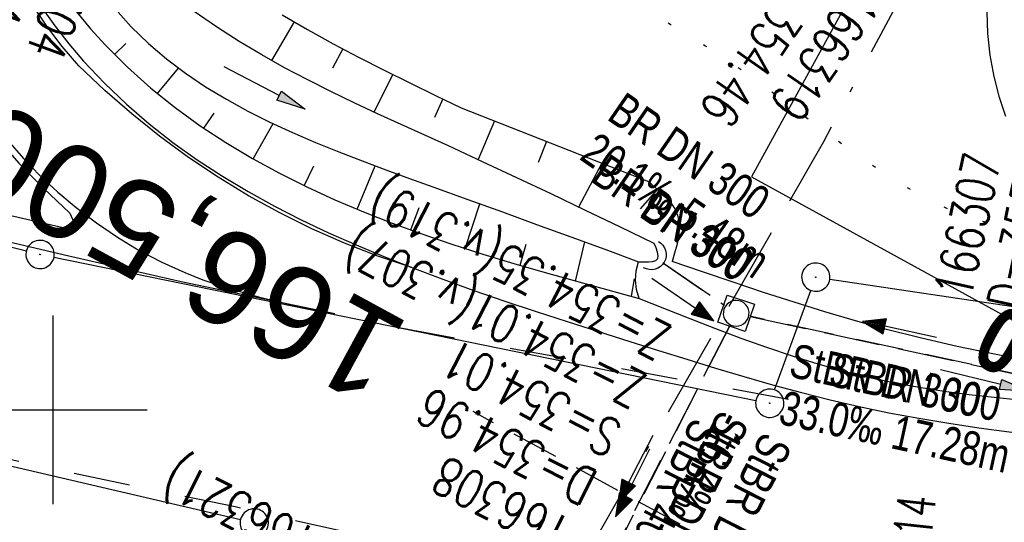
# Model space of a CAD drawing. Extents: x 509054 to 510017, y 459212 to 460305.
# Tile 10 of 63: x 509298 to 509350, y 459494 to 459521. Entities that reach past the tile are written whole.
import ezdxf
from ezdxf.enums import TextEntityAlignment as Align

# ---------------------------------------------------------------- set-up
doc = ezdxf.new("R2010")
doc.units = 0
doc.header["$LTSCALE"] = 10
doc.header["$MEASUREMENT"] = 0
for name, pattern in [('ACAD_ISO16W100', [73, 15, -6.5, 15, -6.5, 15, -7, 1, -7]), ('AUSGEZOGEN', [0]), ('LT00', [0]), ('LT02', [0.4, 0.2, -0.2]), ('LT07', [0.22, 0.02, -0.2]), ('LT12', [0.4, 0.3, -0.1]), ('LT17', [0.15, 0.1, -0.05]), ('STRICHLINIE2', [0.375, 0.25, -0.125])]:
    doc.linetypes.add(name, pattern=pattern)
doc.layers.get('0').update_dxf_attribs({"linetype": 'LT00'})
for name, color, linetype in [('--EK_FBR', 1, 'LT00'), ('--EK_Halt-Pfeil', 4, 'LT00'), ('--EK_Haltung', 7, 'STRICHLINIE2'), ('--EK_Haltung-Text', 140, 'LT00'), ('--EK_Schacht-Text', 5, 'LT00'), ('--EK_ST-93-1', 30, 'LT17'), ('--EK_STATIONSZEICHEN_NR', 19, 'LT17'), ('--EL_DFK_AB_L', 21, 'LT00'), ('--EL_DFK_AB_P', 7, 'LT00'), ('--EL_Halt-Pfeil', 4, 'LT00'), ('--EL_Haltung', 182, 'STRICHLINIE2'), ('--EL_Haltung-Text', 182, 'LT00'), ('-GRA-20W', 250, 'LT00'), ('BAB-KABEL', 220, 'ACAD_ISO16W100'), ('DFK_AB_L', 21, 'LT00'), ('DFK_AB_P', 7, 'LT00'), ('DFK_GZPKT', 250, 'LT00'), ('DFK_KATASTER', 250, 'LT00'), ('DL', 182, 'LT12'), ('DL_PFEIL', 201, 'LT00'), ('DL_TEXT', 182, 'LT00'), ('PFEIL', 140, 'AUSGEZOGEN'), ('V110_AFBR_BAB', 250, 'LT00'), ('V110_BOESCH', 250, 'LT00'), ('V110_BOSCHUNG', 250, 'LT00'), ('V110_GEHOELZ', 250, 'LT07'), ('V110_GRABEN', 250, 'LT00'), ('V110_KA_MULD', 182, 'LT00'), ('V110_LD_MARK', 250, 'LT00'), ('V110_LG_MARK', 250, 'LT02'), ('V110_RASTER', 250, 'LT00'), ('V110_UK_DURCH', 182, 'LT00')]:
    doc.layers.add(name, color=color, linetype=linetype)
doc.styles.add('Beschrift', font='ARIAL.TTF')
doc.styles.add('Haltungsbeschriftung', font='ARIAL.TTF', dxfattribs={"width": 0.75})
doc.styles.add('Knoten', font='ARIALBD.TTF', dxfattribs={"width": 0.8, "height": 1.8})
doc.styles.add('schachtbeschriftung', font='romans.shx', dxfattribs={"width": 0.75, "height": 2})

# ---------------------------------------------------------------- blocks, each defined once
blk = doc.blocks.new('SYMB7010')
at = {"color": 0, "linetype": 'ByBlock'}
for points in [[(-0.031408, 0.499213), (-0.093728, 0.49134), (-0.15457, 0.475719), (-0.212975, 0.452595), (-0.268021, 0.422333), (-0.31884, 0.385411), (-0.36463, 0.342411), (-0.40467, 0.29401), (-0.438329, 0.240973), (-0.465074, 0.184136), (-0.484486, 0.124395), (-0.496256, 0.062692), (-0.5002, 0)], [(0.5002, 0), (0.496256, 0.062692), (0.484485, 0.124395), (0.465074, 0.184136), (0.438329, 0.240973), (0.40467, 0.29401), (0.36463, 0.342411), (0.31884, 0.385411), (0.268021, 0.422333), (0.212975, 0.452595), (0.15457, 0.475719), (0.093728, 0.49134), (0.031408, 0.499213), (-0.031408, 0.499213)], [(-0.5002, 0), (-0.496256, -0.062692), (-0.484486, -0.124395), (-0.465075, -0.184136), (-0.438329, -0.240973), (-0.404671, -0.29401), (-0.36463, -0.342411), (-0.31884, -0.385411), (-0.268021, -0.422333), (-0.212975, -0.452595), (-0.154571, -0.475719), (-0.093728, -0.49134), (-0.031408, -0.499213), (0.031408, -0.499213)], [(0.031408, -0.499213), (0.093728, -0.491341), (0.15457, -0.475719), (0.212975, -0.452595), (0.268021, -0.422333), (0.31884, -0.385411), (0.36463, -0.342411), (0.404671, -0.294011), (0.438329, -0.240974), (0.465075, -0.184136), (0.484486, -0.124395), (0.496256, -0.062692), (0.500201, 0)]]:
    blk.add_lwpolyline(points, dxfattribs=at)
blk = doc.blocks.new('SYMB0003')
at = {"color": 0, "linetype": 'ByBlock'}
for p, q in [((-0.015712, 0), (0.010166, 0.012015)), ((0, -0.021257), (-0.015712, 0)), ((0.010166, 0.012015), (0, -0.021257))]:
    blk.add_line(p, q, dxfattribs=at)
for points in [[(-0.031395, 0.499013), (-0.093691, 0.491144), (-0.154509, 0.475528), (-0.21289, 0.452414), (-0.267913, 0.422164), (-0.318712, 0.385257), (-0.364484, 0.342274), (-0.404509, 0.293893), (-0.438154, 0.240877), (-0.464888, 0.184062), (-0.484292, 0.124345), (-0.496058, 0.062667), (-0.5, 0)], [(0.5, 0), (0.496057, 0.062667), (0.484292, 0.124345), (0.464888, 0.184062), (0.438153, 0.240877), (0.404509, 0.293893), (0.364484, 0.342274), (0.318712, 0.385257), (0.267913, 0.422164), (0.21289, 0.452414), (0.154509, 0.475528), (0.093691, 0.491144), (0.031395, 0.499013), (-0.031395, 0.499013)], [(-0.5, 0), (-0.496058, -0.062667), (-0.484292, -0.124345), (-0.464888, -0.184062), (-0.438154, -0.240877), (-0.404509, -0.293893), (-0.364485, -0.342274), (-0.318712, -0.385257), (-0.267914, -0.422164), (-0.21289, -0.452414), (-0.154509, -0.475529), (-0.093691, -0.491144), (-0.031395, -0.499014), (0.031395, -0.499014)], [(0.031395, -0.499014), (0.093691, -0.491144), (0.154509, -0.475529), (0.21289, -0.452414), (0.267914, -0.422164), (0.318712, -0.385257), (0.364485, -0.342274), (0.404509, -0.293893), (0.438154, -0.240877), (0.464889, -0.184062), (0.484292, -0.124345), (0.496058, -0.062667), (0.5, 0)]]:
    blk.add_lwpolyline(points, dxfattribs=at)
blk = doc.blocks.new('Pfreil3')
at = {"layer": 'PFEIL'}
blk.add_hatch(color=256, dxfattribs=at).paths.add_polyline_path([(-1.549, 0.273), (-1.549, -0.273), (0, 0)])
for p, q in [((-1.549, 0), (-4.831, 0)), ((-1.549, -0.273), (-1.549, 0.273)), ((-1.549, 0.273), (0, 0)), ((0, 0), (-1.549, -0.273))]:
    blk.add_line(p, q, dxfattribs=at)
blk = doc.blocks.new('SYMB1107')
at = {"color": 0, "linetype": 'ByBlock'}
for points in [[(-0.2, 0), (-0.196157, 0.039018), (-0.184776, 0.076537), (-0.166294, 0.111114), (-0.141421, 0.141421), (-0.111114, 0.166294), (-0.076537, 0.184776), (-0.039018, 0.196157), (0, 0.2)], [(0, 0.2), (0.039018, 0.196157), (0.076537, 0.184776), (0.111114, 0.166294), (0.141421, 0.141421), (0.166294, 0.111114), (0.184776, 0.076537), (0.196157, 0.039018), (0.2, 0)]]:
    blk.add_lwpolyline(points, dxfattribs=at)
blk = doc.blocks.new('SYMB1210')
at = {"color": 0, "linetype": 'ByBlock'}
blk.add_line((0.018815, -0.179014), (0.055623, -0.17119), dxfattribs=at)
for points in [[(-0.2, -0.2), (-0.2, 0.2), (0.2, 0.2), (0.2, -0.2), (-0.2, -0.2)], [(0.018815, 0.179014), (-0.018815, 0.179014), (-0.055623, 0.17119), (-0.09, 0.155885), (-0.120444, 0.133766), (-0.145623, 0.105801), (-0.164438, 0.073213), (-0.176067, 0.037424), (-0.18, 0)], [(0.18, 0), (0.176067, 0.037424), (0.164438, 0.073213), (0.145623, 0.105801), (0.120444, 0.133766), (0.09, 0.155885), (0.055623, 0.17119), (0.018815, 0.179014)], [(-0.18, 0), (-0.176067, -0.037424), (-0.164438, -0.073213), (-0.145623, -0.105801), (-0.120444, -0.133766), (-0.09, -0.155885), (-0.055623, -0.17119), (-0.018815, -0.179014), (0.018815, -0.179014)], [(0.055623, -0.17119), (0.09, -0.155885), (0.120444, -0.133766), (0.145623, -0.105801), (0.164438, -0.073213), (0.176067, -0.037424), (0.18, 0)]]:
    blk.add_lwpolyline(points, dxfattribs=at)
blk = doc.blocks.new('SYMB0070')
at = {"color": 0, "linetype": 'ByBlock'}
for p, q in [((-0.5, 0), (0.2, 0)), ((0.5, 0), (0.2, 0.1)), ((0.2, 0.1), (0.2, 0)), ((0.468, 0), (0.21, 0.086)), ((0.21, 0.086), (0.21, -0.086)), ((0.21, -0.086), (0.468, 0)), ((0.22, -0.072), (0.437, 0)), ((0.23, -0.058), (0.405, 0)), ((0.24, -0.045), (0.374, 0)), ((0.342, 0), (0.25, 0.031)), ((0.25, 0.031), (0.25, -0.031)), ((0.25, -0.031), (0.342, 0)), ((0.26, -0.017), (0.31, 0)), ((0.27, -0.003), (0.279, 0))]:
    blk.add_line(p, q, dxfattribs=at)
for points in [[(0.2, 0), (0.2, -0.1), (0.5, 0)], [(0.437, 0), (0.22, 0.072), (0.22, -0.072)], [(0.405, 0), (0.23, 0.058), (0.23, -0.058)], [(0.374, 0), (0.24, 0.045), (0.24, -0.045)], [(0.31, 0), (0.26, 0.017), (0.26, -0.017)], [(0.279, 0), (0.27, 0.003), (0.27, -0.003)]]:
    blk.add_lwpolyline(points, dxfattribs=at)

msp = doc.modelspace()

# ---------------------------------------------------------------- linework, layer by layer
at = {"layer": '--EK_FBR'}
for points in [[(509299.404, 459521.325), (509300.103, 459520.338), (509300.847, 459519.385), (509301.629, 459518.469), (509302.734, 459517.296), (509303.892, 459516.191), (509305.1, 459515.15), (509306.354, 459514.17), (509307.65, 459513.249), (509308.983, 459512.381), (509310.349, 459511.564), (509311.744, 459510.794), (509313.165, 459510.068), (509314.606, 459509.382), (509316.065, 459508.734), (509317.537, 459508.118), (509319.017, 459507.533)], [(509293.597, 459519.903), (509293.975, 459519.201), (509294.357, 459518.502), (509294.748, 459517.809), (509295.151, 459517.123), (509295.573, 459516.447), (509296.378, 459515.273), (509297.25, 459514.147), (509298.186, 459513.075), (509298.842, 459512.39), (509299.519, 459511.724), (509300.209, 459511.072), (509300.905, 459510.427)], [(509300.539, 459509.635), (509291.057, 459511.806), (509290.92, 459511.877), (509290.799, 459511.958), (509290.713, 459512.059), (509290.672, 459512.174), (509290.66, 459512.307), (509290.662, 459512.448)], [(509300.905, 459510.427), (509301.162, 459509.818), (509300.539, 459509.635)], [(509338.329, 459501.277), (509339.665, 459500.915), (509341.195, 459500.53), (509342.731, 459500.176), (509344.308, 459499.85), (509345.892, 459499.558), (509347.482, 459499.295), (509349.076, 459499.055), (509350.675, 459498.834), (509352.276, 459498.628), (509353.879, 459498.431), (509355.484, 459498.239)]]:
    msp.add_lwpolyline(points, dxfattribs=at)
at = {"layer": '--EK_FBR', "color": 2}
msp.add_lwpolyline([(509319.017, 459507.533), (509319.017, 459507.533), (509320.657, 459506.917), (509322.302, 459506.329), (509323.951, 459505.763), (509325.604, 459505.215), (509327.261, 459504.679), (509328.921, 459504.152), (509330.583, 459503.627), (509332.088, 459503.151), (509333.596, 459502.679), (509335.107, 459502.214), (509336.622, 459501.762), (509338.141, 459501.328), (509338.329, 459501.277)], dxfattribs=at)
at = {"layer": '--EK_Haltung'}
for p, q in [((509332.317, 459507.796), (509335.592, 459505.541)), ((509352.365, 459501.601), (509336.942, 459504.957)), ((509335.868, 459504.448), (509327.663, 459488.378))]:
    msp.add_line(p, q, dxfattribs=at)
at = {"layer": '--EK_ST-93-1', "ltscale": 2.5}
msp.add_line((509366.176, 459476.022), (509322.267, 459499.906), dxfattribs=at)
at = {"layer": '--EL_DFK_AB_L'}
for p, q in [((509256.626, 459519.351), (509298.594, 459508.418)), ((509300.055, 459508.08), (509337.255, 459500.499)), ((509341.172, 459506.919), (509359.66, 459504.17)), ((509338.248, 459501.054), (509340.173, 459506.324))]:
    msp.add_line(p, q, dxfattribs=at)
at = {"layer": '--EL_Haltung'}
for p, q in [((509332.317, 459507.796), (509335.592, 459505.541)), ((509352.365, 459501.601), (509336.942, 459504.957)), ((509335.868, 459504.448), (509327.663, 459488.378))]:
    msp.add_line(p, q, dxfattribs=at)
at = {"layer": '-GRA-20W', "flags": 128}
msp.add_lwpolyline([(509318.858, 459545.665), (509346.868, 459530.294), (509337.014, 459512.338), (509369.894, 459494.295)], dxfattribs=at)
at = {"layer": 'BAB-KABEL', "ltscale": 0.03, "flags": 128}
msp.add_lwpolyline([(509756.483, 460164.921), (509747.182, 460153.37), (509734.689, 460137.244), (509730.907, 460132.09), (509733.129, 460114.536), (509731.409, 460108.008), (509724.523, 460095.604), (509711.28, 460076.685), (509698.025, 460055.678), (509688.568, 460043.653), (509672.718, 460022.088), (509664.467, 460011.266), (509651.04, 459989.759), (509640.382, 459973.096), (509628.843, 459955.498), (509618.698, 459940.552), (509581.789, 459885.116), (509566.288, 459862.507), (509548.446, 459837.862), (509521.661, 459802.421), (509508.018, 459785.379), (509484.638, 459767.233), (509465.746, 459752.551), (509478.238, 459736.448), (509483.937, 459724.142), (509476.568, 459711.775), (509463.243, 459689.908), (509453.703, 459672.981), (509444.321, 459655.82), (509438.096, 459644.673), (509430.158, 459631.549), (509426.037, 459631.795), (509415.741, 459631.611), (509407.454, 459627.741), (509394.402, 459620.945), (509385.21, 459598.169), (509379.328, 459586.045), (509371.381, 459571.601), (509340.84, 459514.202), (509327.412, 459490.839), (509320.978, 459490.839), (509314.627, 459476.818), (509274.625, 459384.823), (509271.134, 459376.67)], dxfattribs=at)
at = {"layer": 'DFK_AB_L'}
for p, q in [((509256.626, 459519.351), (509298.594, 459508.418)), ((509300.055, 459508.08), (509337.255, 459500.499)), ((509341.172, 459506.919), (509359.66, 459504.17)), ((509338.248, 459501.054), (509340.173, 459506.324))]:
    msp.add_line(p, q, dxfattribs=at)
at = {"layer": 'DFK_KATASTER'}
msp.add_line((509309.94, 459494.18), (509288.091, 459499.259), dxfattribs=at)
at = {"layer": 'DL'}
for p, q in [((509332.355, 459507.77), (509335.558, 459505.564)), ((509336.956, 459504.953), (509352.355, 459501.603)), ((509335.858, 459504.433), (509327.618, 459488.398))]:
    msp.add_line(p, q, dxfattribs=at)
at = {"layer": 'V110_AFBR_BAB'}
for points in [[(509299.404, 459521.325), (509300.103, 459520.338), (509300.847, 459519.385), (509301.629, 459518.469), (509302.734, 459517.296), (509303.892, 459516.191), (509305.1, 459515.15), (509306.354, 459514.17), (509307.65, 459513.249), (509308.983, 459512.381), (509310.349, 459511.564), (509311.744, 459510.794), (509313.165, 459510.068), (509314.606, 459509.382), (509316.065, 459508.734), (509317.537, 459508.118), (509319.017, 459507.533)], [(509293.597, 459519.903), (509293.975, 459519.201), (509294.357, 459518.502), (509294.748, 459517.809), (509295.151, 459517.123), (509295.573, 459516.447), (509296.378, 459515.273), (509297.25, 459514.147), (509298.186, 459513.075), (509298.842, 459512.39), (509299.519, 459511.724), (509300.209, 459511.072), (509300.905, 459510.427)], [(509300.539, 459509.635), (509291.057, 459511.806), (509290.92, 459511.877), (509290.799, 459511.958), (509290.713, 459512.059), (509290.672, 459512.174), (509290.66, 459512.307), (509290.662, 459512.448)], [(509300.905, 459510.427), (509301.162, 459509.818), (509300.539, 459509.635)], [(509338.329, 459501.277), (509339.665, 459500.915), (509341.195, 459500.53), (509342.731, 459500.176), (509344.308, 459499.85), (509345.892, 459499.558), (509347.482, 459499.295), (509349.076, 459499.055), (509350.675, 459498.834), (509352.276, 459498.628), (509353.879, 459498.431), (509355.484, 459498.239)]]:
    msp.add_lwpolyline(points, dxfattribs=at)
at = {"layer": 'V110_AFBR_BAB', "color": 2}
msp.add_lwpolyline([(509319.017, 459507.533), (509319.017, 459507.533), (509320.657, 459506.917), (509322.302, 459506.329), (509323.951, 459505.763), (509325.604, 459505.215), (509327.261, 459504.679), (509328.921, 459504.152), (509330.583, 459503.627), (509332.088, 459503.151), (509333.596, 459502.679), (509335.107, 459502.214), (509336.622, 459501.762), (509338.141, 459501.328), (509338.329, 459501.277)], dxfattribs=at)
at = {"layer": 'V110_BOESCH'}
for points in [[(509350.496, 459515.542), (509350.159, 459516.545), (509349.875, 459517.654), (509349.673, 459518.786), (509349.552, 459519.933), (509349.512, 459521.089), (509349.552, 459522.244), (509349.673, 459523.39), (509349.873, 459524.521), (509350.153, 459525.627), (509350.512, 459526.701)], [(509301.248, 459521.075), (509301.991, 459520.187), (509302.768, 459519.335), (509303.954, 459518.153), (509305.19, 459517.048), (509306.474, 459516.016), (509307.801, 459515.053), (509309.167, 459514.154), (509310.569, 459513.316), (509312.003, 459512.535), (509313.464, 459511.806), (509314.948, 459511.126), (509316.453, 459510.491), (509317.974, 459509.895), (509319.507, 459509.337), (509321.142, 459508.779), (509322.785, 459508.253), (509324.435, 459507.753), (509326.09, 459507.273), (509327.749, 459506.809), (509329.411, 459506.356), (509331.073, 459505.907)], [(509312.152, 459520.924), (509313.497, 459520.142), (509314.847, 459519.396), (509316.201, 459518.68), (509317.558, 459517.989), (509318.917, 459517.316), (509320.277, 459516.655), (509321.639, 459516.001), (509331.559, 459512.088), (509331.889, 459511.815), (509332.206, 459511.539), (509332.499, 459511.254), (509332.755, 459510.959), (509332.962, 459510.648), (509333.107, 459510.318), (509333.184, 459509.947), (509333.193, 459509.555), (509333.147, 459509.147), (509333.06, 459508.726), (509332.946, 459508.296), (509332.818, 459507.862)]]:
    msp.add_lwpolyline(points, dxfattribs=at)
at = {"layer": 'V110_BOSCHUNG'}
for p, q in [((509312.784, 459520.552), (509311.589, 459518.502)), ((509303.266, 459518.824), (509303.856, 459519.408)), ((509315.366, 459519.118), (509314.823, 459518.099)), ((509305.542, 459516.755), (509306.654, 459518.105)), ((509318.011, 459517.763), (509317.008, 459515.773)), ((509320.669, 459516.467), (509320.224, 459515.489)), ((509307.999, 459514.917), (509308.544, 459515.714)), ((509310.605, 459513.296), (509311.669, 459515.161)), ((509323.395, 459515.308), (509322.528, 459513.255)), ((509326.156, 459514.219), (509325.718, 459513.094)), ((509329.091, 459513.061), (509327.858, 459510.744)), ((509313.324, 459511.873), (509313.834, 459512.93)), ((509316.121, 459510.627), (509317.077, 459512.926)), ((509332.042, 459511.684), (509331.126, 459510.65)), ((509321.854, 459508.548), (509322.619, 459510.919)), ((509318.969, 459509.529), (509319.406, 459510.725)), ((509327.694, 459506.825), (509328.187, 459508.892)), ((509324.754, 459507.659), (509325.083, 459508.782)), ((509330.665, 459506.017), (509330.816, 459506.946))]:
    msp.add_line(p, q, dxfattribs=at)
at = {"layer": 'V110_GEHOELZ', "flags": 128}
msp.add_lwpolyline([(509365.001, 459516.997), (509355.173, 459510.692), (509354.321, 459510.224), (509353.455, 459509.897), (509352.575, 459509.702), (509351.684, 459509.629), (509350.781, 459509.671), (509349.867, 459509.819), (509348.945, 459510.062), (509348.014, 459510.393), (509347.077, 459510.802), (509346.133, 459511.281), (509345.184, 459511.82), (509344.231, 459512.411), (509343.275, 459513.045), (509342.316, 459513.713), (509341.357, 459514.405), (509340.398, 459515.113), (509339.439, 459515.828), (509338.483, 459516.542), (509337.53, 459517.244), (509336.58, 459517.927), (509335.636, 459518.58), (509334.557, 459519.288), (509333.488, 459519.953), (509332.428, 459520.581), (509331.379, 459521.178), (509330.342, 459521.751), (509329.318, 459522.306), (509328.308, 459522.849), (509327.312, 459523.388), (509326.332, 459523.928), (509325.369, 459524.476), (509324.423, 459525.038), (509323.496, 459525.621), (509322.589, 459526.231), (509321.702, 459526.874), (509320.837, 459527.557), (509319.804, 459528.458), (509318.81, 459529.426), (509317.856, 459530.457), (509316.946, 459531.55), (509316.085, 459532.701), (509315.276, 459533.907), (509314.522, 459535.165), (509313.826, 459536.473), (509313.566, 459537.012), (509313.328, 459537.556), (509313.124, 459538.104), (509312.967, 459538.654), (509312.868, 459539.203), (509312.841, 459539.75), (509312.893, 459540.299), (509313.017, 459540.845), (509313.196, 459541.389), (509313.417, 459541.931), (509313.665, 459542.473), (509313.926, 459543.015), (509314.186, 459543.559), (509314.731, 459544.826), (509315.197, 459546.105), (509315.59, 459547.396), (509315.917, 459548.697), (509316.184, 459550.008), (509316.397, 459551.327), (509316.562, 459552.654), (509316.687, 459553.986), (509316.777, 459555.324), (509316.84, 459556.665), (509316.881, 459558.01), (509316.906, 459559.356), (509316.923, 459560.703), (509316.937, 459562.05), (509316.956, 459563.395), (509316.984, 459564.738), (509317.03, 459566.077), (509317.099, 459567.411), (509317.198, 459568.74), (509317.332, 459570.061), (509317.509, 459571.375), (509317.786, 459572.947), (509318.128, 459574.507), (509318.531, 459576.054), (509318.99, 459577.59), (509319.5, 459579.114), (509320.055, 459580.628), (509320.651, 459582.132), (509321.283, 459583.625), (509321.944, 459585.11), (509322.631, 459586.586), (509323.338, 459588.054), (509324.06, 459589.514), (509324.792, 459590.966), (509325.529, 459592.412), (509326.434, 459594.177), (509327.336, 459595.936), (509328.233, 459597.69), (509329.124, 459599.444), (509330.006, 459601.199), (509330.878, 459602.959), (509331.737, 459604.727), (509332.58, 459606.505), (509333.407, 459608.296), (509334.214, 459610.103), (509335.001, 459611.929), (509335.472, 459613.058), (509335.94, 459614.191), (509336.411, 459615.323), (509336.889, 459616.45), (509337.381, 459617.568), (509337.893, 459618.672), (509338.428, 459619.757), (509338.994, 459620.821), (509339.596, 459621.857), (509340.238, 459622.862), (509340.928, 459623.832), (509341.74, 459624.846), (509342.61, 459625.816), (509343.534, 459626.742), (509344.507, 459627.629), (509345.526, 459628.478), (509346.586, 459629.292), (509347.683, 459630.073), (509348.812, 459630.824), (509349.969, 459631.547), (509351.147, 459632.243), (509352.347, 459632.907), (509353.566, 459633.533), (509354.802, 459634.115), (509356.052, 459634.646), (509357.315, 459635.119), (509358.587, 459635.529), (509359.868, 459635.868), (509361.153, 459636.13), (509362.442, 459636.308), (509363.732, 459636.397), (509365.02, 459636.389), (509366.226, 459636.29), (509367.427, 459636.106), (509368.622, 459635.843), (509369.809, 459635.507), (509370.986, 459635.104), (509372.151, 459634.64), (509373.304, 459634.121), (509374.442, 459633.552), (509375.563, 459632.94), (509376.667, 459632.291), (509377.751, 459631.61), (509378.815, 459630.904), (509380.267, 459629.88), (509381.678, 459628.821), (509383.051, 459627.729), (509384.389, 459626.606), (509385.695, 459625.456), (509386.972, 459624.281), (509388.224, 459623.085), (509389.453, 459621.869), (509390.664, 459620.636), (509391.858, 459619.39), (509393.04, 459618.133), (509394.212, 459616.868), (509395.377, 459615.597), (509396.54, 459614.323)], dxfattribs=at)
at = {"layer": 'V110_GRABEN'}
for points in [[(509303.453, 459521.063), (509304.151, 459520.293), (509305.057, 459519.413), (509306.019, 459518.593), (509307.032, 459517.829), (509308.093, 459517.116), (509309.195, 459516.45), (509310.333, 459515.826), (509311.502, 459515.24), (509312.698, 459514.687), (509313.915, 459514.163), (509315.148, 459513.663), (509316.392, 459513.182), (509317.642, 459512.717), (509318.893, 459512.262), (509320.14, 459511.814), (509321.988, 459511.148), (509323.819, 459510.484), (509325.636, 459509.823), (509327.442, 459509.164), (509329.242, 459508.506), (509331.038, 459507.849)], [(509331.866, 459508.819), (509330.045, 459509.695), (509328.225, 459510.568), (509326.405, 459511.436), (509324.587, 459512.295), (509322.77, 459513.143), (509320.956, 459513.977), (509319.704, 459514.545), (509318.454, 459515.111), (509317.208, 459515.681), (509315.966, 459516.26), (509314.73, 459516.856), (509313.501, 459517.474), (509312.279, 459518.12), (509311.067, 459518.799), (509309.864, 459519.519), (509308.673, 459520.285), (509307.494, 459521.102)], [(509331.038, 459507.849), (509331.309, 459507.837), (509331.563, 459507.836), (509331.784, 459507.858), (509331.954, 459507.913), (509332.057, 459508.013), (509332.083, 459508.166), (509332.046, 459508.36), (509331.966, 459508.583), (509331.866, 459508.819)], [(509331.073, 459505.907), (509330.927, 459506.382), (509330.872, 459506.875), (509330.909, 459507.37), (509331.038, 459507.849)], [(509357.412, 459501.684), (509355.503, 459501.962), (509353.598, 459502.266), (509351.697, 459502.597), (509349.803, 459502.96), (509347.917, 459503.357), (509346.039, 459503.791), (509344.173, 459504.264), (509342.533, 459504.717), (509340.902, 459505.197), (509339.278, 459505.702), (509337.658, 459506.225), (509336.043, 459506.763), (509334.43, 459507.31), (509332.818, 459507.862)], [(509331.073, 459505.907), (509332.416, 459505.367), (509333.76, 459504.832), (509335.107, 459504.308), (509336.457, 459503.801), (509337.813, 459503.316), (509339.175, 459502.859), (509340.544, 459502.435), (509341.923, 459502.05), (509343.312, 459501.709), (509344.61, 459501.436), (509345.916, 459501.201), (509347.23, 459500.998), (509348.55, 459500.822), (509349.875, 459500.668), (509351.204, 459500.53), (509352.536, 459500.404), (509353.869, 459500.283), (509355.203, 459500.163), (509356.535, 459500.038)]]:
    msp.add_lwpolyline(points, dxfattribs=at)
at = {"layer": 'V110_LD_MARK'}
for points in [[(509314.947, 459505.079), (509306.794, 459506.776), (509300.614, 459508.197), (509290.007, 459510.682), (509293.002, 459522.239)], [(509319.017, 459507.533), (509317.225, 459508.143), (509315.461, 459508.831), (509313.729, 459509.594), (509312.032, 459510.431), (509310.372, 459511.342), (509308.753, 459512.323), (509307.179, 459513.374), (509305.651, 459514.492), (509304.174, 459515.675), (509302.749, 459516.921), (509301.379, 459518.227), (509300.496, 459519.254), (509299.675, 459520.331), (509298.919, 459521.455)], [(509297.606, 459514.276), (509298.439, 459513.317), (509299.325, 459512.403), (509300.26, 459511.535), (509301.238, 459510.714), (509302.313, 459509.899), (509303.428, 459509.142), (509304.58, 459508.448), (509305.767, 459507.822), (509306.985, 459507.27), (509307.943, 459506.895), (509308.916, 459506.561), (509309.901, 459506.261), (509310.898, 459505.99), (509311.903, 459505.742), (509312.914, 459505.511), (509313.93, 459505.292), (509314.947, 459505.079)]]:
    msp.add_lwpolyline(points, dxfattribs=at)
at = {"layer": 'V110_LG_MARK', "ltscale": 1.5}
msp.add_line((509318.329, 459504.358), (509339.482, 459500.473), dxfattribs=at)
at = {"layer": 'V110_LG_MARK', "ltscale": 1.5, "flags": 128}
msp.add_lwpolyline([(509315.787, 459493.463), (509309.659, 459494.857), (509299.439, 459496.972), (509297.785, 459497.36)], dxfattribs=at)
at = {"layer": 'V110_RASTER'}
for p, q in [((509300, 459505), (509300, 459495)), ((509295, 459500), (509305, 459500))]:
    msp.add_line(p, q, dxfattribs=at)

# ---------------------------------------------------------------- block references
at = {"layer": '--EK_Halt-Pfeil', "yscale": 4, "zscale": 4}
for p, xscale, rotation in [((509333.387, 459505.845), 3.999999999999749, 325.4469300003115), ((509344.866, 459504.256), 4.000000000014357, 167.7275999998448), ((509330.875, 459496.868), 4.000000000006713, 242.953159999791)]:
    msp.add_blockref('SYMB0070', p, dxfattribs=dict(at, xscale=xscale, rotation=rotation))
at = {"layer": '--EL_DFK_AB_P', "xscale": 1.500000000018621, "yscale": 1.5, "zscale": 1.5, "rotation": 264.7377099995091}
for p in [(509299.32, 459508.23), (509340.43, 459507.029), (509337.99, 459500.35)]:
    msp.add_blockref('SYMB0003', p, dxfattribs=at)
at = {"layer": '--EL_Halt-Pfeil', "yscale": 4, "zscale": 4}
for p, xscale, rotation in [((509333.387, 459505.845), 3.999999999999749, 325.4469300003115), ((509344.866, 459504.256), 4.000000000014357, 167.7275999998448), ((509330.875, 459496.868), 4.000000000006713, 242.953159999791)]:
    msp.add_blockref('SYMB0070', p, dxfattribs=dict(at, xscale=xscale, rotation=rotation))
at = {"layer": 'DFK_AB_P', "xscale": 1.500000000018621, "yscale": 1.5, "zscale": 1.5, "rotation": 264.7377099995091}
for p in [(509299.32, 459508.23), (509340.43, 459507.029), (509337.99, 459500.35)]:
    msp.add_blockref('SYMB0003', p, dxfattribs=at)
at = {"layer": 'DFK_GZPKT', "xscale": 1.500000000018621, "yscale": 1.5, "zscale": 1.5, "rotation": 264.7377099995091}
msp.add_blockref('SYMB7010', (509310.67, 459494.009), dxfattribs=at)
at = {"layer": 'DL_PFEIL', "zscale": 4}
for p, xscale, yscale, rotation in [((509333.387, 459505.845), 3.999999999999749, 4, 325.4469300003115), ((509344.866, 459504.256), 4.000000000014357, 4, 167.7275999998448), ((509330.718, 459496.125), 4.000000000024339, 3.999999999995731, 243.2931688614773)]:
    msp.add_blockref('SYMB0070', p, dxfattribs=dict(at, xscale=xscale, yscale=yscale, rotation=rotation))
at = {"layer": 'PFEIL'}
for p, rotation in [((509313.361, 459515.928), 332.4609885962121), ((509351.733, 459500.98), 346.2734408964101)]:
    msp.add_blockref('Pfreil3', p, dxfattribs=dict(at, rotation=rotation))
at = {"layer": 'V110_KA_MULD', "xscale": 3.799999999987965, "yscale": 3.799999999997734, "zscale": 3.8, "rotation": 161.3186050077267}
msp.add_blockref('SYMB1210', (509336.209, 459505.116), dxfattribs=at)
at = {"layer": 'V110_UK_DURCH', "xscale": 3.999999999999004, "yscale": 4, "zscale": 4, "rotation": 240.5924999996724}
msp.add_blockref('SYMB1107', (509331.699, 459508.222), dxfattribs=at)

# ---------------------------------------------------------------- texts
at = {"layer": '--EK_Haltung-Text', "style": 'Haltungsbeschriftung', "width": 0.75}
for s, rotation, p in [('BR DN 300', -34.5531, (509329.293, 459515.416)), ('20.1‰ 5.48m', -34.5531, (509327.841, 459513.308)), ('StBR DN 300', -12.2724, (509338.931, 459501.779)), ('33.0‰ 17.28m', -12.2724, (509338.387, 459499.277)), ('-16.4‰ 19.54m', -117.0468, (509335.34, 459500.078)), ('StBR DN 400', -117.0468, (509337.62, 459498.914))]:
    msp.add_text(s, height=1.8, rotation=rotation, dxfattribs=at).set_placement(p)
at = {"layer": '--EK_Schacht-Text', "style": 'schachtbeschriftung'}
for s, rotation, width, p in [('S=354.66', -110.3733, 0.75, (509298.564, 459527.292)), ('166304', -110.3733, 0.75, (509301.264, 459526.289)), ('S=354.46', -124.5531, 0.75, (509339.893, 459524.197)), ('166319', -124.5531, 0.75, (509342.265, 459522.563)), ('D=355.13', 77.7276, 0.75, (509351.449, 459505.169)), ('166307', 77.7276, 0.75, (509348.634, 459505.781)), ('Z=354.35(v.319)', -207.0468, 0.75, (509332.913, 459504.344)), ('Z=354.01(v.307)', -207.0468, 0.75, (509331.603, 459501.778)), ('S=354.01', -207.0468, 0.75, (509330.293, 459499.213)), ('D=354.96', -207.0468, 0.75, (509328.984, 459496.648)), ('166308', -207.0468, 0.75, (509327.674, 459494.083)), ('Z=354.89(v.166321)', -206.9981, 0.75, (509325.423, 459487.836)), ('D=356.14', 83.9217, 0.65, (509345.862, 459486.673))]:
    msp.add_text(s, height=2, rotation=rotation, dxfattribs=dict(at, width=width)).set_placement(p)
at = {"layer": '--EK_ST-93-1', "style": 'Beschrift'}
msp.add_text('166,500', height=5, rotation=-208.5445, dxfattribs=at).set_placement((509317.874, 459502.293), align=Align.MIDDLE_LEFT)
at = {"layer": '--EK_STATIONSZEICHEN_NR', "style": 'Knoten', "width": 0.8}
msp.add_text('780-0.0', height=3.5, rotation=151.3049, dxfattribs=at).set_placement((509361, 459497.832), align=Align.MIDDLE_LEFT)
at = {"layer": '--EL_Haltung-Text', "style": 'Haltungsbeschriftung', "width": 0.75}
for s, rotation, p in [('BR DN 300', -34.5531, (509328.432, 459512.142)), ('StBR DN 300', -12.2724, (509338.931, 459501.779)), ('StBR DN 400', -117.0468, (509335.34, 459500.078))]:
    msp.add_text(s, height=1.8, rotation=rotation, dxfattribs=at).set_placement(p)
at = {"layer": 'DL_TEXT', "style": 'Haltungsbeschriftung', "width": 0.75}
for s, rotation, p in [('BR 300', -34.5531, (509331.007, 459510.273)), ('StBR 300', -12.2724, (509341.038, 459501.302)), ('StBR 400', -117.0468, (509333.924, 459499.667))]:
    msp.add_text(s, height=1.8, rotation=rotation, dxfattribs=at).set_placement(p)

doc.saveas('drawing.dxf')
